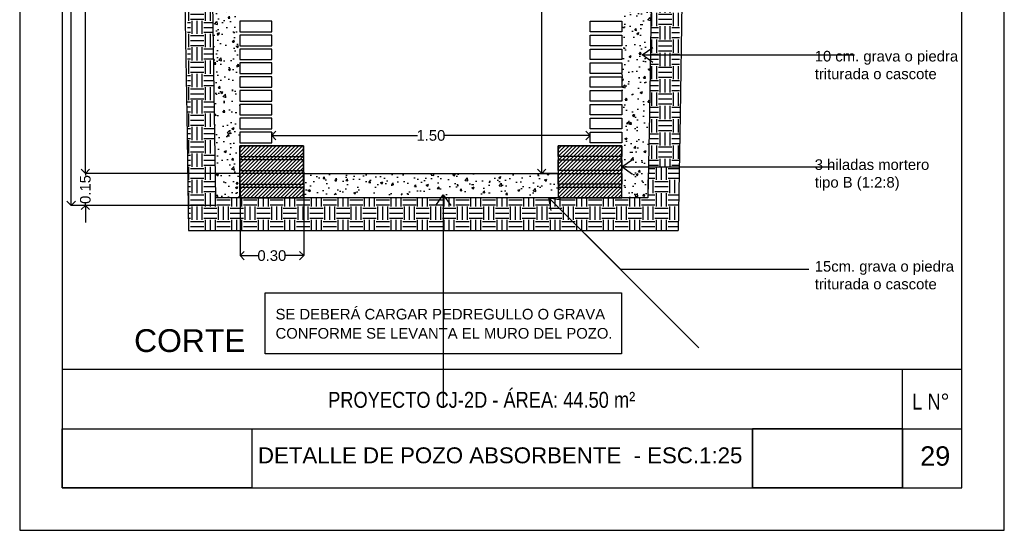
# Model space of a CAD drawing. Header units: millimetres. Extents: x 201 to 840, y 135 to 685.
# Tile 208 of 219: x 430.34 to 434.98, y 314.03 to 316.44. Entities that reach past the tile are written whole.
import ezdxf

# ---------------------------------------------------------------- set-up
doc = ezdxf.new("R2010")
doc.units = ezdxf.units.MM
for name, color, linetype in [('01', 1, 'Continuous'), ('03', 3, 'Continuous'), ('COTA DETALLE', 1, 'Continuous'), ('HACHT CONTRAPISO', 2, 'Continuous'), ('HACHT H°A°', 1, 'Continuous'), ('HACHT TERRENO', 1, 'Continuous'), ('LAMINA', 6, 'Continuous'), ('LLAMADAS', 1, 'Continuous'), ('muro', 6, 'Continuous'), ('TEXTO LAMINA', 2, 'Continuous'), ('TEXTOS VARIOS', 3, 'Continuous')]:
    doc.layers.add(name, color=color, linetype=linetype)
doc.styles.add('ARIAL', font='arial.ttf', dxfattribs={"height": 0.06})
doc.styles.add('huella escalera', font='arial.ttf')
doc.styles.get("Standard").update_dxf_attribs({"font": 'arial.ttf'})
doc.dimstyles.new('05', dxfattribs={"dimscale": 0, "dimtxt": 0.09, "dimasz": 0.05, "dimexe": 0, "dimexo": 0, "dimgap": 0, "dimtad": 0, "dimzin": 0, "dimdsep": 46, "dimtxsty": 'Standard', "dimblk": 'OPEN90', "dimcen": 0.25, "dimclrd": 1, "dimclre": 1, "dimclrt": 3, "dimadec": 0, "dimazin": 0, "dimtfac": 1, "dimtofl": 0, "dimtmove": 2, "dimatfit": 3, "dimldrblk": 'BOXFILLED', "dimfxl": 1, "dimtolj": 1, "dimtzin": 0, "dimarcsym": 0})
doc.dimstyles.new('detalles escalera', dxfattribs={"dimscale": 0, "dimtxt": 0.05, "dimasz": 0.04, "dimexe": 0, "dimexo": 0, "dimgap": 0, "dimtad": 0, "dimzin": 0, "dimdsep": 46, "dimtxsty": 'huella escalera', "dimblk": 'OPEN90', "dimcen": 1, "dimclrd": 1, "dimclre": 1, "dimclrt": 3, "dimadec": 0, "dimazin": 0, "dimtfac": 1, "dimtmove": 2, "dimatfit": 1, "dimldrblk": 'OPEN90', "dimfxl": 1, "dimtolj": 1, "dimtzin": 0, "dimarcsym": 0})
picture_1 = doc.add_image_def('image1.jpg', size_in_pixel=(635, 198))
picture_2 = doc.add_image_def('image2.png', size_in_pixel=(322, 127))
picture_3 = doc.add_image_def('image5.jpg', size_in_pixel=(635, 198))
pattern_1 = [(49.99999999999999, (3870.663283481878, 2698.048855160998), (0.107589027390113, -0.0094128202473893), [0.01125, -0.12375]), (355, (3870.663283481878, 2698.048855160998), (-0.02081270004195, 0.1128288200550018), [0.009000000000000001, -0.099]), (100.45144446, (3870.672249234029, 2698.048070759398), (0.0867763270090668, 0.1034159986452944), [0.009561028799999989, -0.1051713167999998]), (46.18420000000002, (3870.663283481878, 2698.078855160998), (0.1600861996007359, -0.0248278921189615), [0.01687499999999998, -0.1856249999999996]), (96.63563549, (3870.676623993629, 2698.076786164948), (0.1401992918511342, 0.1461177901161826), [0.0143415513, -0.157757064]), (351.1841639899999, (3870.663283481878, 2698.078855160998), (0.140199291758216, 0.1461177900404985), [0.0135, -0.14850000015]), (21, (3870.678283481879, 2698.071355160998), (0.0895360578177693, -0.0603928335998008), [0.01125, -0.12375]), (326, (3870.678283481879, 2698.071355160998), (0.0364972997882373, 0.1087725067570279), [0.009000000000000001, -0.099]), (71.45144474, (3870.685744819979, 2698.066322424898), (0.1260333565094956, 0.0483796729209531), [0.009561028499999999, -0.1051713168]), (37.50000000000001, (3870.663283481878, 2698.048855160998), (0.0018239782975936, 0.0499340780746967), [0, -0.0978, 0, -0.1005, 0, -0.099375]), (7.499999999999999, (3870.663283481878, 2698.048855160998), (0.0394604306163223, 0.0591617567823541), [0, -0.0573, 0, -0.09555, 0, -0.037875]), (327.5, (3870.629833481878, 2698.048855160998), (0.0800733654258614, -0.003383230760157), [0, -0.0375, 0, -0.117, 0, -0.15525]), (317.5, (3870.614833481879, 2698.048855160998), (0.0874779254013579, 0.0150157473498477), [0, -0.04875, 0, -0.0777, 0, -0.11025])]
pattern_2 = [(45, (3806.353661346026, 2703.08143242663), (-0.0088388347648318, 0.0088388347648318), [])]

# ---------------------------------------------------------------- blocks, each defined once
blk = doc.blocks.new('_OPEN90')
at = {"color": 0, "linetype": 'ByBlock'}
for p, q in [((0, 0), (-1, 0)), ((-0.5, 0.5), (0, 0)), ((0, 0), (-0.5, -0.5))]:
    blk.add_line(p, q, dxfattribs=at)
blk = doc.blocks.new('*D85')
at = {"layer": 'COTA DETALLE', "color": 1, "lineweight": -2}
for p, q in [((432.8428930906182, 317.7132412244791), (432.8029802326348, 317.7132412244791)), ((432.8029802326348, 317.6732412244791), (432.8029802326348, 316.7785208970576)), ((432.8029802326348, 315.7532412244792), (432.8029802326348, 316.6479615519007)), ((432.8809610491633, 315.7132412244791), (432.8029802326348, 315.7132412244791))]:
    blk.add_line(p, q, dxfattribs=at)
at = {"layer": 'DEFPOINTS', "color": 0}
for p in [(432.8428930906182, 317.7132412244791), (432.8029802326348, 315.7132412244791), (432.8809610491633, 315.7132412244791)]:
    blk.add_point(p, dxfattribs=at)
at = {"layer": 'COTA DETALLE', "color": 1, "lineweight": -2, "xscale": 0.04, "yscale": 0.04, "zscale": 0.04}
for p, rotation in [((432.8029802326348, 317.7132412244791), 90), ((432.8029802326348, 315.7132412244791), 270)]:
    blk.add_blockref('_OPEN90', p, dxfattribs=dict(at, rotation=rotation))
at = {"layer": 'COTA DETALLE', "color": 3, "insert": (432.8029802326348, 316.7132412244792), "char_height": 0.05, "attachment_point": 5, "rotation": 90, "style": 'huella escalera'}
blk.add_mtext('\\A1;2.00', dxfattribs=at)
blk = doc.blocks.new('*D74')
at = {"layer": 'COTA DETALLE', "color": 1, "lineweight": -2}
for p, q in [((431.3816237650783, 315.6584430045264), (431.3816237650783, 315.3266603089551)), ((431.6816237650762, 315.5984430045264), (431.6816237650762, 315.3266603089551)), ((431.4216237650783, 315.3266603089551), (431.4667704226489, 315.3266603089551)), ((431.6416237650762, 315.3266603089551), (431.5964771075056, 315.3266603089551))]:
    blk.add_line(p, q, dxfattribs=at)
at = {"layer": 'DEFPOINTS', "color": 0}
for p in [(431.3816237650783, 315.6584430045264), (431.6816237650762, 315.5984430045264), (431.3816237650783, 315.3266603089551)]:
    blk.add_point(p, dxfattribs=at)
at = {"layer": 'COTA DETALLE', "color": 1, "lineweight": -2, "xscale": 0.04, "yscale": 0.04, "zscale": 0.04, "rotation": 180}
blk.add_blockref('_OPEN90', (431.3816237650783, 315.3266603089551), dxfattribs=at)
at = {"layer": 'COTA DETALLE', "color": 1, "lineweight": -2, "xscale": 0.04, "yscale": 0.04, "zscale": 0.04}
blk.add_blockref('_OPEN90', (431.6816237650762, 315.3266603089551), dxfattribs=at)
at = {"layer": 'COTA DETALLE', "color": 3, "insert": (431.5316237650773, 315.3266603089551), "char_height": 0.05, "attachment_point": 5, "style": 'huella escalera'}
blk.add_mtext('\\A1;0.30', dxfattribs=at)
blk = doc.blocks.new('*D75')
at = {"layer": 'COTA DETALLE', "color": 1, "lineweight": -2}
for p, q in [((430.6531691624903, 315.7532412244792), (430.6531691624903, 315.7932412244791)), ((431.3809610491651, 315.7132412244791), (430.6531691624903, 315.7132412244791)), ((430.6531691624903, 315.7132412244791), (430.6531691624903, 315.7033674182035)), ((430.6531691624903, 315.563241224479), (430.6531691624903, 315.5731150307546)), ((431.2691126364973, 315.563241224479), (430.6531691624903, 315.563241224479)), ((430.6531691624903, 315.523241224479), (430.6531691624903, 315.4832412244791))]:
    blk.add_line(p, q, dxfattribs=at)
at = {"layer": 'DEFPOINTS', "color": 0}
for p in [(431.3809610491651, 315.7132412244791), (430.6531691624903, 315.563241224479), (431.2691126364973, 315.563241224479)]:
    blk.add_point(p, dxfattribs=at)
at = {"layer": 'COTA DETALLE', "color": 1, "lineweight": -2, "xscale": 0.04, "yscale": 0.04, "zscale": 0.04}
for p, rotation in [((430.6531691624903, 315.7132412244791), 270), ((430.6531691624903, 315.563241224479), 90)]:
    blk.add_blockref('_OPEN90', p, dxfattribs=dict(at, rotation=rotation))
at = {"layer": 'COTA DETALLE', "color": 3, "insert": (430.6531691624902, 315.6382412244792), "char_height": 0.05, "attachment_point": 5, "rotation": 90, "style": 'huella escalera'}
blk.add_mtext('\\A1;0.15', dxfattribs=at)
blk = doc.blocks.new('*D76')
at = {"layer": 'COTA DETALLE', "color": 1, "lineweight": -2}
for p, q in [((432.8428930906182, 317.7132412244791), (430.6531691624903, 317.7132412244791)), ((430.6531691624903, 317.6732412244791), (430.6531691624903, 316.7785208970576)), ((430.6531691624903, 315.7532412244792), (430.6531691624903, 316.6479615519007)), ((431.6816237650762, 315.7132412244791), (430.6531691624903, 315.7132412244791))]:
    blk.add_line(p, q, dxfattribs=at)
at = {"layer": 'DEFPOINTS', "color": 0}
for p in [(432.8428930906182, 317.7132412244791), (430.6531691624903, 315.7132412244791), (431.6816237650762, 315.7132412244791)]:
    blk.add_point(p, dxfattribs=at)
at = {"layer": 'COTA DETALLE', "color": 1, "lineweight": -2, "xscale": 0.04, "yscale": 0.04, "zscale": 0.04}
for p, rotation in [((430.6531691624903, 317.7132412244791), 90), ((430.6531691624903, 315.7132412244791), 270)]:
    blk.add_blockref('_OPEN90', p, dxfattribs=dict(at, rotation=rotation))
at = {"layer": 'COTA DETALLE', "color": 3, "insert": (430.6531691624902, 316.7132412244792), "char_height": 0.05, "attachment_point": 5, "rotation": 90, "style": 'huella escalera'}
blk.add_mtext('\\A1;2.00', dxfattribs=at)
blk = doc.blocks.new('*D78')
at = {"layer": 'DEFPOINTS', "color": 0, "ltscale": 0.8}
for p in [(431.5309610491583, 315.9086447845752), (433.030961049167, 315.8925061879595), (433.030961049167, 315.8925061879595)]:
    blk.add_point(p, dxfattribs=at)
at = {"layer": 'muro', "color": 1, "lineweight": -2, "ltscale": 0.8}
for p, q in [((431.5309610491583, 315.9086447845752), (431.5309610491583, 315.8925061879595)), ((431.5709610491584, 315.8925061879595), (432.2184610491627, 315.8925061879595)), ((432.990961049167, 315.8925061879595), (432.3434610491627, 315.8925061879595))]:
    blk.add_line(p, q, dxfattribs=at)
at = {"layer": 'muro', "color": 1, "lineweight": -2, "ltscale": 0.8, "xscale": 0.04, "yscale": 0.04, "zscale": 0.04, "rotation": 180}
blk.add_blockref('_OPEN90', (431.5309610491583, 315.8925061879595), dxfattribs=at)
at = {"layer": 'muro', "color": 1, "lineweight": -2, "ltscale": 0.8, "xscale": 0.04, "yscale": 0.04, "zscale": 0.04}
blk.add_blockref('_OPEN90', (433.030961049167, 315.8925061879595), dxfattribs=at)
at = {"layer": 'muro', "color": 3, "ltscale": 0.8, "insert": (432.2809610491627, 315.8925061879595), "char_height": 0.05, "attachment_point": 5, "style": 'huella escalera'}
blk.add_mtext('\\A1;1.50', dxfattribs=at)
blk = doc.blocks.new('*D84')
at = {"layer": 'COTA DETALLE', "color": 1, "lineweight": -2}
for p, q in [((431.272284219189, 318.5632412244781), (430.5865312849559, 318.5632412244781)), ((430.5865312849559, 318.5232412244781), (430.5865312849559, 317.128077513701)), ((430.5865312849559, 315.6032412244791), (430.5865312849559, 316.9984049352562)), ((431.268241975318, 315.563241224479), (430.5865312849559, 315.563241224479))]:
    blk.add_line(p, q, dxfattribs=at)
at = {"layer": 'DEFPOINTS', "color": 0}
for p in [(430.5865312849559, 318.5632412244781), (431.272284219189, 318.5632412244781), (431.268241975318, 315.563241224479)]:
    blk.add_point(p, dxfattribs=at)
at = {"layer": 'COTA DETALLE', "color": 1, "lineweight": -2, "xscale": 0.04, "yscale": 0.04, "zscale": 0.04}
for p, rotation in [((430.5865312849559, 318.5632412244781), 90), ((430.5865312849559, 315.563241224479), 270)]:
    blk.add_blockref('_OPEN90', p, dxfattribs=dict(at, rotation=rotation))
at = {"layer": 'COTA DETALLE', "color": 3, "insert": (430.5865312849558, 317.0632412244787), "char_height": 0.05, "attachment_point": 5, "rotation": 90, "style": 'huella escalera'}
blk.add_mtext('\\A1;3.00', dxfattribs=at)

msp = doc.modelspace()

# ---------------------------------------------------------------- hatches: boundary and pattern name
at = {"layer": 'HACHT CONTRAPISO', "ltscale": 0.01}
h = msp.add_hatch(dxfattribs=at)
h.set_pattern_fill('AR-CONC', color=1, scale=0.015)
h.set_pattern_definition(pattern_1)
h.paths.add_polyline_path([(431.2682419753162, 315.5982412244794), (431.3809610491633, 315.5982449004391), (431.3809610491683, 317.4734875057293), (431.3659848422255, 317.4742344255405), (431.2664977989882, 317.4789622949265), (431.2532011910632, 316.8785818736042), (431.2532043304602, 316.5178759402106), (431.2614214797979, 315.9925138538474)])
h = msp.add_hatch(dxfattribs=at)
h.set_pattern_fill('AR-CONC', color=1, scale=0.015)
h.set_pattern_definition(pattern_1)
h.paths.add_polyline_path([(433.1809610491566, 315.5983036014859), (433.2418321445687, 315.5983055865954), (433.3020398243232, 315.5983075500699), (433.3105984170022, 315.9923108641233), (433.318815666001, 316.5176761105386), (433.318815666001, 316.8788647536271), (433.3055147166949, 317.4794412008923), (433.1959372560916, 317.4742344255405), (433.1816237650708, 317.4735205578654)])
h = msp.add_hatch(dxfattribs=at)
h.set_pattern_fill('AR-CONC', color=1, scale=0.015)
h.set_pattern_definition([(49.99999999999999, (3870.663283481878, 2697.998855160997), (0.107589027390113, -0.0094128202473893), [0.01125, -0.12375]), (355, (3870.663283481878, 2697.998855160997), (-0.02081270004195, 0.1128288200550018), [0.009000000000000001, -0.099]), (100.45144446, (3870.672249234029, 2697.998070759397), (0.0867763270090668, 0.1034159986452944), [0.009561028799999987, -0.1051713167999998]), (46.18420000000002, (3870.663283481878, 2698.028855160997), (0.1600861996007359, -0.0248278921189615), [0.01687499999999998, -0.1856249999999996]), (96.63563549, (3870.676623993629, 2698.026786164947), (0.1401992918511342, 0.1461177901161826), [0.0143415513, -0.157757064]), (351.1841639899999, (3870.663283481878, 2698.028855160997), (0.140199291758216, 0.1461177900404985), [0.0135, -0.14850000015]), (21, (3870.678283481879, 2698.021355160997), (0.0895360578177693, -0.0603928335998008), [0.01125, -0.12375]), (326, (3870.678283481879, 2698.021355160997), (0.0364972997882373, 0.1087725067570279), [0.009000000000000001, -0.099]), (71.45144474, (3870.685744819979, 2698.016322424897), (0.1260333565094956, 0.0483796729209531), [0.009561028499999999, -0.1051713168]), (37.50000000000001, (3870.663283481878, 2697.998855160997), (0.0018239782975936, 0.0499340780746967), [0, -0.0978, 0, -0.1005, 0, -0.099375]), (7.499999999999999, (3870.663283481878, 2697.998855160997), (0.0394604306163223, 0.0591617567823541), [0, -0.0573, 0, -0.09555, 0, -0.037875]), (327.5, (3870.629833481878, 2697.998855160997), (0.0800733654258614, -0.003383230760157), [0, -0.0375, 0, -0.117, 0, -0.15525]), (317.5, (3870.614833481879, 2697.998855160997), (0.0874779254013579, 0.0150157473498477), [0, -0.04875, 0, -0.0777, 0, -0.11025])])
h.paths.add_polyline_path([(431.6816237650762, 315.6132412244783), (432.8816237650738, 315.6132412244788), (432.8809610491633, 315.7132412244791), (432.2816237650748, 315.7132412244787), (431.6816237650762, 315.7132412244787)])
at = {"layer": 'HACHT H°A°', "ltscale": 0.01}
h = msp.add_hatch(dxfattribs=at)
h.set_pattern_fill('ANSI31', color=256, scale=0.1, style=0)
h.set_pattern_definition(pattern_2)
h.paths.add_polyline_path([(431.3809610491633, 315.5982449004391), (431.6809610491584, 315.5982546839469), (431.6809610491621, 315.8434430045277), (431.3809610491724, 315.8434430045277)])
h = msp.add_hatch(dxfattribs=at)
h.set_pattern_fill('ANSI31', color=256, scale=0.1, style=0)
h.set_pattern_definition(pattern_2)
h.paths.add_polyline_path([(433.1809610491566, 315.5983036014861), (432.8809610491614, 315.5982938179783), (432.8809610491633, 315.8434430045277), (433.1809610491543, 315.8434430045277)])
at = {"layer": 'HACHT TERRENO', "ltscale": 0.01}
h = msp.add_hatch(dxfattribs=at)
h.set_pattern_fill('EARTH', color=256, scale=0.25, style=0)
h.set_pattern_definition([(0, (3866.460662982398, 2923.378391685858), (0.0625, 0.0625), [0.0625, -0.0625]), (0, (3866.460662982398, 2923.401829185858), (0.0625, 0.0625), [0.0625, -0.0625]), (0, (3866.460662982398, 2923.425266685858), (0.0625, 0.0625), [0.0625, -0.0625]), (90, (3866.468475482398, 2923.433079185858), (-0.06249999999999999, 0.0625), [0.0625, -0.0625]), (90, (3866.491912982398, 2923.433079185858), (-0.06249999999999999, 0.0625), [0.0625, -0.0625]), (90, (3866.515350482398, 2923.433079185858), (-0.06249999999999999, 0.0625), [0.0625, -0.0625])])
h.paths.add_polyline_path([(431.2532011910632, 316.8785818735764), (431.2664977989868, 317.4789622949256), (431.135799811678, 317.4852135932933), (431.1330418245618, 317.3606824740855), (431.1349633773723, 315.7178316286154), (431.2638662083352, 315.7132412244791), (431.2614247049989, 315.9923108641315), (431.2532074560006, 316.5176761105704)])
h.paths.add_polyline_path([(431.1350363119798, 315.7132412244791), (431.2662525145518, 315.7132412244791), (431.2682419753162, 315.5982412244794), (433.3020398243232, 315.5983075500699), (433.3052158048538, 315.7445169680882), (433.4511173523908, 315.742198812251), (433.4463986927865, 315.445212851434), (431.1392948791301, 315.445212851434)])
h = msp.add_hatch(dxfattribs=at)
h.set_pattern_fill('EARTH', color=256, scale=0.249999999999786, style=0)
h.set_pattern_definition([(180, (-3282.022125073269, 2699.852538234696), (-0.0624999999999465, 0.0624999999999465), [0.0624999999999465, -0.0624999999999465]), (180, (-3282.022125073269, 2699.875975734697), (-0.0624999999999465, 0.0624999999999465), [0.0624999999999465, -0.0624999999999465]), (180, (-3282.022125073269, 2699.899413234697), (-0.0624999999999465, 0.0624999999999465), [0.0624999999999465, -0.0624999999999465]), (90, (-3282.029937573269, 2699.907225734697), (0.0624999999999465, 0.0624999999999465), [0.0624999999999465, -0.0624999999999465]), (90, (-3282.053375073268, 2699.907225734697), (0.0624999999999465, 0.0624999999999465), [0.0624999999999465, -0.0624999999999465]), (90, (-3282.076812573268, 2699.907225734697), (0.0624999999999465, 0.0624999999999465), [0.0624999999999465, -0.0624999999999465])])
h.paths.add_polyline_path([(433.4497578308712, 317.4862951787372), (433.3055116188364, 317.479441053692), (433.3188319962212, 316.8781273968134), (433.3188238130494, 316.5181969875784), (433.3105984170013, 315.9923108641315), (433.3081610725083, 315.7445169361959), (433.4511541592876, 315.7445153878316), (433.4526647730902, 317.3600943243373)])

# ---------------------------------------------------------------- linework, layer by layer
msp.add_lwpolyline([(434.9820993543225, 314.033158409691), (434.9820993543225, 321.4569506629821), (430.3437757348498, 321.4569506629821), (430.3437757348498, 314.033158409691)], close=True)
at = {"layer": '01'}
msp.add_lwpolyline([(433.7964442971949, 314.233158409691), (434.5026488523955, 314.233158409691), (434.5026488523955, 314.5116925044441), (433.7964442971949, 314.5116925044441)], close=True, dxfattribs=at)
at = {"layer": '03'}
for p, q in [((431.1223999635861, 316.5167531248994), (431.130631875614, 315.9904504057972)), ((433.4632936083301, 316.5167531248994), (433.4550616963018, 315.9904504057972)), ((431.130631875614, 315.9904504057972), (431.1392948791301, 315.445212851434)), ((433.4550616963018, 315.9904504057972), (433.4463986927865, 315.445212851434)), ((431.1392948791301, 315.445212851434), (433.4463986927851, 315.445212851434))]:
    msp.add_line(p, q, dxfattribs=at)
msp.add_lwpolyline([(433.1959372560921, 317.4742344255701), (433.3055147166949, 317.4794412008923), (433.318815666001, 316.8788647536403), (433.318815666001, 316.5176761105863), (433.3105984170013, 315.9923108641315), (433.3020398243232, 315.5983075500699), (431.2682419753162, 315.5982412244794), (431.2614247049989, 315.9923108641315), (431.2532074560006, 316.5176761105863), (431.2532074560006, 316.8788647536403), (431.2664977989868, 317.4789622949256)], dxfattribs=at)
at = {"layer": 'LAMINA', "color": 2, "ltscale": 0.01}
for p, q in [((434.7820993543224, 314.790226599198), (430.5437757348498, 314.790226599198)), ((434.5026488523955, 314.233158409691), (434.5026488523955, 314.790226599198))]:
    msp.add_line(p, q, dxfattribs=at)
at = {"layer": 'LAMINA'}
msp.add_lwpolyline([(434.7820993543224, 314.233158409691), (434.7820993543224, 321.256950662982), (430.5437757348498, 321.256950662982), (430.5437757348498, 314.233158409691)], close=True, dxfattribs=at)
at = {"layer": 'LAMINA', "color": 1}
msp.add_lwpolyline([(431.4998825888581, 315.1518483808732), (433.178608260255, 315.1518483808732), (433.178608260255, 314.8634719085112), (431.4998825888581, 314.8634719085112)], close=True, dxfattribs=at)
at = {"layer": 'LAMINA', "color": 1, "ltscale": 0.01}
msp.add_lwpolyline([(430.5437757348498, 314.5116925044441), (434.7820993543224, 314.5116925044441)], dxfattribs=at)
at = {"layer": 'muro', "color": 4, "ltscale": 0.8}
msp.add_line((431.6809610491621, 315.7132412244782), (432.8816237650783, 315.7132412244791), dxfattribs=at)
at = {"layer": 'muro', "color": 3, "ltscale": 0.8}
for points in [[(431.3809610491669, 316.3802590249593), (431.5309610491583, 316.3802590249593), (431.5309610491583, 316.4302590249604), (431.3809610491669, 316.4302590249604)], [(433.1809610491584, 316.3802590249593), (433.030961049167, 316.3802590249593), (433.030961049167, 316.4302590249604), (433.1809610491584, 316.4302590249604)], [(431.3809610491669, 316.3150572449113), (431.5309610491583, 316.3150572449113), (431.5309610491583, 316.3650572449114), (431.3809610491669, 316.3650572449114)], [(433.1809610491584, 316.3150572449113), (433.030961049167, 316.3150572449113), (433.030961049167, 316.3650572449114), (433.1809610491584, 316.3650572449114)], [(431.3809610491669, 316.2498554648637), (431.5309610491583, 316.2498554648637), (431.5309610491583, 316.2998554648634), (431.3809610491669, 316.2998554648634)], [(433.1809610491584, 316.2498554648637), (433.030961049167, 316.2498554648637), (433.030961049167, 316.2998554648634), (433.1809610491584, 316.2998554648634)], [(431.3809610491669, 316.1846536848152), (431.5309610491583, 316.1846536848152), (431.5309610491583, 316.2346536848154), (431.3809610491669, 316.2346536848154)], [(433.1809610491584, 316.1846536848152), (433.030961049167, 316.1846536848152), (433.030961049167, 316.2346536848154), (433.1809610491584, 316.2346536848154)], [(431.3809610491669, 316.1194519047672), (431.5309610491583, 316.1194519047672), (431.5309610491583, 316.1694519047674), (431.3809610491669, 316.1694519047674)], [(433.1809610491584, 316.1194519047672), (433.030961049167, 316.1194519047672), (433.030961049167, 316.1694519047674), (433.1809610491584, 316.1694519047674)], [(431.3809610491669, 316.0542501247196), (431.5309610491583, 316.0542501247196), (431.5309610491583, 316.1042501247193), (431.3809610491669, 316.1042501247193)], [(433.1809610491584, 316.0542501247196), (433.030961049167, 316.0542501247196), (433.030961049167, 316.1042501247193), (433.1809610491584, 316.1042501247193)], [(431.3809610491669, 315.9890483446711), (431.5309610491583, 315.9890483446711), (431.5309610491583, 316.0390483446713), (431.3809610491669, 316.0390483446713)], [(433.1809610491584, 315.9890483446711), (433.030961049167, 315.9890483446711), (433.030961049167, 316.0390483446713), (433.1809610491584, 316.0390483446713)], [(431.3809610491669, 315.9238465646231), (431.5309610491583, 315.9238465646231), (431.5309610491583, 315.9738465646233), (431.3809610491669, 315.9738465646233)], [(433.1809610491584, 315.9238465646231), (433.030961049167, 315.9238465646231), (433.030961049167, 315.9738465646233), (433.1809610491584, 315.9738465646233)], [(431.3809610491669, 315.8586447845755), (431.5309610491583, 315.8586447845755), (431.5309610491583, 315.9086447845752), (431.3809610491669, 315.9086447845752)], [(433.1809610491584, 315.8586447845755), (433.030961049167, 315.8586447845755), (433.030961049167, 315.9086447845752), (433.1809610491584, 315.9086447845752)], [(431.6809610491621, 315.8434430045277), (431.3809610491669, 315.8434430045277), (431.3809610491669, 315.7934430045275), (431.6809610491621, 315.7934430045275)], [(432.8809610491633, 315.8434430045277), (433.1809610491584, 315.8434430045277), (433.1809610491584, 315.7934430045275), (432.8809610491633, 315.7934430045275)], [(431.6809610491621, 315.7782412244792), (431.3809610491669, 315.7782412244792), (431.3809610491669, 315.7282412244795), (431.6809610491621, 315.7282412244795)], [(432.8809610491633, 315.7782412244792), (433.1809610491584, 315.7782412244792), (433.1809610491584, 315.7282412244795), (432.8809610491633, 315.7282412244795)], [(431.6809610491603, 315.7132412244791), (431.3809610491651, 315.7132412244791), (431.3809610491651, 315.6632412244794), (431.6809610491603, 315.6632412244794)], [(432.8809610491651, 315.7132412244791), (433.1809610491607, 315.7132412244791), (433.1809610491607, 315.6632412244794), (432.8809610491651, 315.6632412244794)], [(431.6809610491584, 315.6482412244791), (431.3809610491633, 315.6482412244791), (431.3809610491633, 315.5982412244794), (431.6809610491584, 315.5982412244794)], [(433.1809610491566, 315.6482412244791), (432.8809610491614, 315.6482412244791), (432.8809610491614, 315.5982412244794), (433.1809610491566, 315.5982412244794)]]:
    msp.add_lwpolyline(points, close=True, dxfattribs=at)
at = {"layer": 'muro', "color": 4, "ltscale": 0.8}
for points in [[(431.3809610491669, 315.8434430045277), (431.6809610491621, 315.8434430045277), (431.6816237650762, 315.5984430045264), (431.3809610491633, 315.5982449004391)], [(433.1809610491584, 315.8434430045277), (432.8809610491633, 315.8434430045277), (432.8809610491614, 315.5982412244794), (433.1809610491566, 315.5982412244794)]]:
    msp.add_lwpolyline(points, close=True, dxfattribs=at)

# ---------------------------------------------------------------- texts
at = {"layer": 'LLAMADAS', "color": 2, "ltscale": 0.01, "char_height": 0.05, "width": 1.529227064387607, "attachment_point": 1, "style": 'ARIAL'}
for s, insert in [('10 cm. grava o piedra \\Ptriturada o cascote', (434.0890886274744, 316.2910949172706)), ('\\A1;3 hiladas mortero \\Ptipo B (1:2:8)', (434.0890886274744, 315.7804306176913)), ('15cm. grava o piedra \\Ptriturada o cascote', (434.0890886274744, 315.3012858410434))]:
    msp.add_mtext(s, dxfattribs=dict(at, insert=insert))
at = {"layer": 'TEXTO LAMINA', "color": 2, "style": 'ARIAL'}
msp.add_text('DETALLE DE POZO ABSORBENTE  - ESC.1:25', height=0.075, dxfattribs=at).set_placement((431.4661034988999, 314.3487640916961))
at = {"layer": 'TEXTO LAMINA', "color": 4, "style": 'ARIAL'}
msp.add_text('29', height=0.0912216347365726, dxfattribs=at).set_placement((434.5857355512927, 314.3374271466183))
at = {"layer": 'TEXTO LAMINA', "color": 2, "char_height": 0.075, "attachment_point": 1, "style": 'ARIAL'}
for s, width, insert in [('{\\fTechnic|b0|i0|c2|p2;PROYECTO CJ-2D - ÁREA: 44.50 m²}', 4.338060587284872, (431.7969556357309, 314.6851157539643)), ('{\\fTechnic|b0|i0|c2|p2;L N°}', 0.5399213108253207, (434.5483164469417, 314.6767921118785))]:
    msp.add_mtext_dynamic_manual_height_columns(s, width=width, gutter_width=12.5, heights=[0], dxfattribs=dict(at, insert=insert))
at = {"layer": 'TEXTOS VARIOS', "ltscale": 0.01, "style": 'ARIAL'}
for s, p in [('SE DEBERÁ CARGAR PEDREGULLO O GRAVA ', (431.5491592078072, 315.0260348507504)), ('CONFORME SE LEVANTA EL MURO DEL POZO.', (431.5491592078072, 314.9359323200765))]:
    msp.add_text(s, height=0.05, dxfattribs=at).set_placement(p)
at = {"layer": 'TEXTOS VARIOS', "ltscale": 0.01, "insert": (430.8827103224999, 314.8713269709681), "char_height": 0.1073384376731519, "attachment_point": 7, "style": 'ARIAL'}
msp.add_mtext('CORTE', dxfattribs=at)

# ---------------------------------------------------------------- dimensions: what is measured, and where the dimension line sits
at = {"layer": 'COTA DETALLE'}
for base, p1, p2, picture, middle in [((430.5865312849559, 318.5632412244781), (431.268241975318, 315.563241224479), (431.272284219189, 318.5632412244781), '*D84', (430.5865312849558, 317.0632412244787)), ((430.6531691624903, 315.7132412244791), (432.8428930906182, 317.7132412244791), (431.6816237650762, 315.7132412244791), '*D76', (430.6531691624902, 316.7132412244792)), ((432.8029802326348, 315.7132412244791), (432.8428930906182, 317.7132412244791), (432.8809610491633, 315.7132412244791), '*D85', (432.8029802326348, 316.7132412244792)), ((430.6531691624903, 315.563241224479), (431.3809610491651, 315.7132412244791), (431.2691126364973, 315.563241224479), '*D75', (430.6531691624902, 315.6382412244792))]:
    dim = msp.add_linear_dim(base=base, p1=p1, p2=p2, angle=90, dimstyle='detalles escalera', override={"dimscale": 1}, dxfattribs=at)
    dim.commit()
    dim.dimension.update_dxf_attribs({"geometry": picture, "text_midpoint": middle})
dim = msp.add_linear_dim(base=(431.3816237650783, 315.3266603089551), p1=(431.6816237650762, 315.5984430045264), p2=(431.3816237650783, 315.6584430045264), dimstyle='detalles escalera', override={"dimscale": 1}, dxfattribs=at)
dim.commit()
dim.dimension.update_dxf_attribs({"geometry": '*D74', "text_midpoint": (431.5316237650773, 315.3266603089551)})
at = {"layer": 'muro', "color": 3, "ltscale": 0.8}
dim = msp.add_linear_dim(base=(433.030961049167, 315.8925061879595), p1=(431.5309610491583, 315.9086447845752), p2=(433.030961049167, 315.8925061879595), dimstyle='detalles escalera', override={"dimscale": 1}, dxfattribs=at)
dim.commit()
dim.dimension.update_dxf_attribs({"geometry": '*D78', "text_midpoint": (432.2809610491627, 315.8925061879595)})

# ---------------------------------------------------------------- pictures from other files: only their frames are drawn
image = msp.add_image(picture_1, insert=(430.5437757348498, 314.233158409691), size_in_units=(0.8932785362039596, 0.2785340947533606))
image.dxf.flags = 7
image = msp.add_image(picture_2, insert=(433.7964442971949, 314.233158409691), size_in_units=(0.7062045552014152, 0.2785340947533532))
image.dxf.flags = 7
at = {"layer": '01'}
image = msp.add_image(picture_3, insert=(430.5437757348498, 314.233158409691), size_in_units=(0.8932785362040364, 0.2785340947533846), dxfattribs=at)
image.dxf.flags = 7

# ---------------------------------------------------------------- leaders
at = {"layer": 'LLAMADAS', "color": 1}
for points in [[(433.276844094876, 316.2718436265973), (434.0612550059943, 316.2718340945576)], [(433.1809610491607, 315.7445183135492), (434.0612550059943, 315.7445087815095)], [(432.3392549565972, 315.6131883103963), (432.3392454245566, 315.1518483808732)], [(432.8363924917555, 315.5996627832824), (433.173648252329, 315.2624070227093), (434.0612550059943, 315.2624070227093)]]:
    msp.add_leader(points, dimstyle='05', override={"dimscale": 1, "dimldrblk": 'OPEN90'}, dxfattribs=at)

doc.saveas('drawing.dxf')
